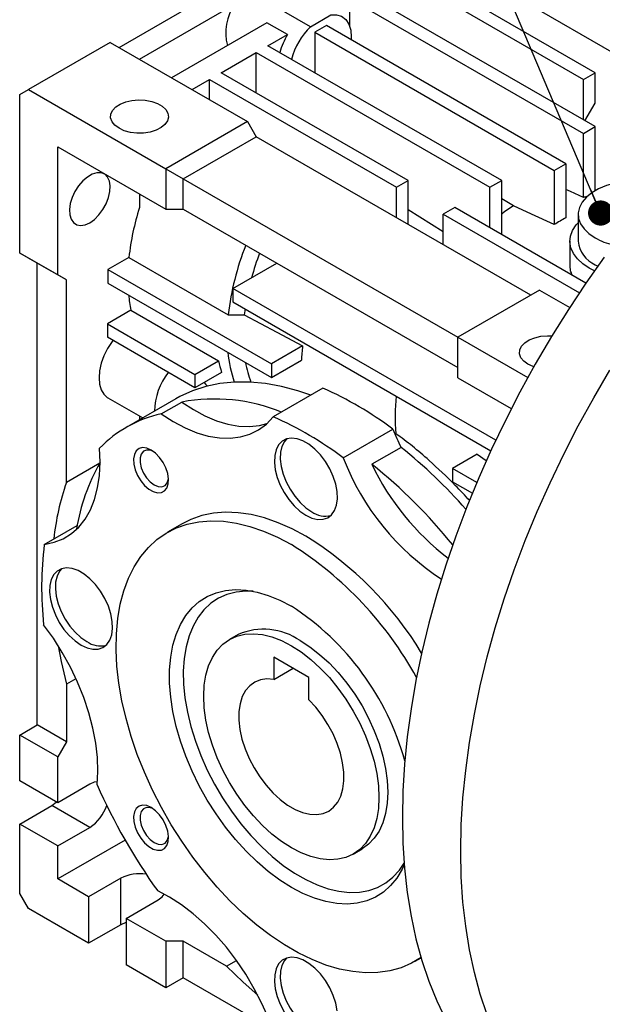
# Model space of a CAD drawing. Header units: millimetres. Extents: x 19 to 819, y 19 to 629.
# Tile 6 of 8: x 644 to 715, y 446 to 565. Entities that reach past the tile are written whole.
import ezdxf

# ---------------------------------------------------------------- set-up
doc = ezdxf.new("R2010")
doc.units = ezdxf.units.MM
doc.header["$LTSCALE"] = 3
doc.linetypes.add('SLD-Solid', pattern=[0])
doc.layers.add('TEXT', color=140, linetype='SLD-Solid', lineweight=25)
doc.styles.get("Standard").update_dxf_attribs({"font": 'VERDANA.TTF'})
doc.dimstyles.new('SLDDIMSTYLE0', dxfattribs={"dimtxt": 0.18, "dimasz": 3.048, "dimexe": 0, "dimexo": 0.0625, "dimgap": 0, "dimtad": 0, "dimtih": 1, "dimtoh": 1, "dimdec": 0, "dimrnd": 1e-09, "dimzin": 0, "dimdsep": 46, "dimtxsty": 'Standard', "dimblk1": 'DOT', "dimblk2": 'DOT', "dimsah": 1, "dimcen": 0.09, "dimadec": 0, "dimazin": 0, "dimtfac": 3.048, "dimtdec": 0, "dimtofl": 0, "dimtmove": 0, "dimatfit": 3, "dimldrblk": 'DOT', "dimfxl": 0, "dimfrac": 2, "dimtolj": 1, "dimtzin": 0, "dimarcsym": 0})

# ---------------------------------------------------------------- blocks, each defined once
blk = doc.blocks.new('_Dot')
at = {"color": 0, "linetype": 'ByBlock', "lineweight": -2}
blk.add_line((-0.5, 0), (-1, 0), dxfattribs=at)
at = {"color": 0, "linetype": 'ByBlock', "const_width": 0.5}
blk.add_lwpolyline([(-0.25, 0, 1), (0.25, 0, 1)], format="xyb", close=True, dxfattribs=at)

msp = doc.modelspace()

# ---------------------------------------------------------------- linework, layer by layer
for p, q in [((713.878, 558.492), (691.25, 571.554)), ((679.407, 564.064), (668.093, 570.595)), ((689.836, 570.738), (712.463, 557.675)), ((656.248, 561.553), (667.792, 568.217)), ((713.878, 551.96), (685.593, 568.288)), ((703.271, 568.288), (729.7, 553.031)), ((658.723, 560.125), (670.267, 566.789)), ((684.179, 567.472), (712.463, 551.144)), ((684.179, 564.084), (684.179, 567.472)), ((679.407, 564.064), (681.88, 565.492)), ((674.156, 564.544), (662.612, 557.879)), ((676.631, 563.115), (674.156, 564.544)), ((681.351, 564.206), (679.936, 563.39)), ((710.342, 547.47), (681.351, 564.206)), ((674.28, 561.757), (676.631, 563.115)), ((679.936, 563.39), (679.936, 558.492)), ((679.936, 563.39), (708.928, 546.654)), ((655.188, 562.166), (645.288, 556.451)), ((655.188, 562.166), (671.805, 552.573)), ((702.564, 545.429), (674.28, 561.757)), ((668.623, 558.492), (672.865, 560.941)), ((672.865, 560.941), (701.15, 544.613)), ((672.865, 556.042), (672.865, 560.941)), ((691.25, 545.429), (668.623, 558.492)), ((712.463, 557.675), (713.878, 558.492)), ((713.878, 554.817), (713.878, 558.492)), ((665.087, 556.451), (667.208, 557.675)), ((667.208, 557.675), (689.836, 544.613)), ((667.208, 555.226), (667.208, 557.675)), ((712.463, 552.777), (712.463, 557.675)), ((644.228, 555.838), (645.288, 556.451)), ((644.228, 536.65), (644.228, 555.838)), ((645.288, 556.451), (661.905, 546.858)), ((712.64, 552.674), (713.878, 554.817)), ((671.805, 552.573), (661.905, 546.858)), ((671.805, 552.573), (672.865, 550.736)), ((712.463, 551.144), (713.878, 551.96)), ((712.463, 543.394), (712.463, 551.144)), ((713.878, 544.204), (713.878, 551.96)), ((664.026, 545.633), (672.865, 550.736)), ((706.099, 531.55), (672.865, 550.736)), ((648.824, 533.996), (648.824, 549.511)), ((648.824, 549.511), (661.905, 541.959)), ((708.928, 546.654), (710.342, 547.47)), ((710.342, 547.47), (710.342, 540.908)), ((661.905, 546.858), (664.026, 545.633)), ((661.905, 546.858), (661.905, 541.959)), ((708.928, 546.654), (708.928, 540.092)), ((664.026, 545.633), (697.261, 526.448)), ((664.026, 541.959), (664.026, 545.633)), ((689.836, 544.613), (691.25, 545.429)), ((691.25, 540.122), (691.25, 545.429)), ((701.15, 544.613), (702.564, 545.429)), ((702.564, 538.898), (702.564, 545.429)), ((689.836, 540.939), (689.836, 544.613)), ((701.15, 539.714), (701.15, 544.613)), ((658.723, 543.796), (658.723, 542.15)), ((703.978, 542.347), (702.564, 543.221)), ((661.905, 541.959), (664.026, 541.959)), ((664.026, 541.959), (697.261, 522.773)), ((695.493, 539.226), (691.25, 541.865)), ((696.907, 542.163), (695.493, 541.347)), ((712.766, 533.008), (696.907, 542.163)), ((695.493, 541.347), (711.971, 531.835)), ((695.493, 537.673), (695.493, 541.347)), ((711.827, 541.347), (711.827, 538.081)), ((710.827, 538.081), (710.827, 535.261)), ((648.824, 533.996), (644.228, 536.65)), ((646.349, 535.425), (644.228, 536.65)), ((657.445, 536.115), (654.905, 534.649)), ((657.445, 536.115), (669.466, 529.176)), ((649.884, 533.384), (646.349, 535.425)), ((646.349, 479.492), (646.349, 535.425)), ((654.905, 534.649), (654.905, 533.016)), ((654.905, 534.649), (674.704, 523.219)), ((670.037, 532.364), (675.342, 535.427)), ((713.878, 535.223), (714.194, 535.052)), ((649.884, 533.384), (648.824, 533.996)), ((649.884, 508.853), (649.884, 533.384)), ((654.905, 533.016), (674.704, 521.586)), ((701.855, 513.996), (670.037, 532.364)), ((670.037, 532.364), (670.037, 530.731)), ((707.16, 532.163), (697.261, 526.448)), ((707.16, 532.163), (710.802, 530.06)), ((670.037, 530.731), (701.255, 512.709)), ((657.689, 529.724), (654.834, 528.076)), ((657.689, 529.724), (668.296, 523.601)), ((671.5, 529.886), (671.412, 529.181)), ((654.834, 528.076), (654.834, 526.443)), ((654.834, 528.076), (665.441, 521.953)), ((665.441, 520.32), (654.834, 526.443)), ((697.261, 521.549), (697.261, 526.448)), ((697.261, 526.448), (705.721, 521.564)), ((678.462, 525.389), (674.704, 523.219)), ((665.441, 521.953), (668.296, 523.601)), ((674.704, 521.586), (678.331, 523.68)), ((674.704, 523.219), (674.704, 521.586)), ((668.67, 522.184), (665.441, 520.32)), ((665.441, 521.953), (665.441, 520.32)), ((697.261, 521.549), (703.731, 517.813)), ((680.928, 520.281), (674.918, 516.812)), ((654.912, 519.109), (659.116, 516.683)), ((663.138, 519.005), (657.128, 515.535)), ((661.364, 517.173), (663.839, 518.601)), ((658.723, 516.909), (658.723, 516.456)), ((683.387, 511.837), (689.398, 515.307)), ((690.385, 513.105), (686.849, 511.064)), ((699.605, 512.286), (696.624, 510.565)), ((699.605, 512.286), (700.707, 511.499)), ((653.908, 511.176), (649.884, 508.853)), ((696.624, 510.565), (696.624, 508.932)), ((699.563, 508.869), (696.624, 510.565)), ((696.624, 508.932), (699.015, 507.552)), ((647.199, 501.358), (651.187, 503.661)), ((663.877, 503.843), (662.109, 502.823)), ((670.669, 490.445), (669.609, 489.832)), ((674.987, 487.701), (674.987, 484.995)), ((679.229, 485.252), (674.987, 487.701)), ((674.987, 484.995), (677.331, 486.348)), ((651.036, 485.09), (649.884, 484.425)), ((649.884, 484.425), (649.884, 477.451)), ((679.229, 482.545), (679.229, 485.252)), ((644.228, 478.267), (646.349, 479.492)), ((649.884, 477.451), (646.349, 479.492)), ((648.824, 475.614), (644.228, 478.267)), ((644.228, 472.714), (644.228, 478.267)), ((649.884, 477.451), (648.824, 475.614)), ((648.824, 470.061), (648.824, 475.614)), ((648.824, 470.061), (644.228, 472.714)), ((652.713, 472.306), (648.824, 470.061)), ((644.228, 467.489), (648.117, 469.734)), ((652.713, 467.08), (648.117, 469.734)), ((648.824, 464.835), (644.228, 467.489)), ((644.228, 459.078), (644.228, 467.489)), ((648.824, 464.835), (652.713, 467.08)), ((656.985, 465.546), (648.824, 460.834)), ((648.824, 460.834), (648.824, 464.835)), ((684.607, 463.851), (685.668, 464.463)), ((652.571, 458.671), (648.824, 460.834)), ((656.46, 460.916), (652.571, 458.671)), ((656.46, 455.282), (656.46, 460.916)), ((645.288, 457.241), (644.228, 459.078)), ((652.571, 458.671), (652.571, 453.037)), ((657.097, 456.058), (660.986, 458.303)), ((652.571, 453.037), (645.288, 457.241)), ((661.905, 453.282), (657.097, 456.058)), ((657.097, 456.058), (657.097, 450.424)), ((656.46, 455.282), (652.571, 453.037)), ((664.026, 453.282), (661.905, 453.282)), ((661.905, 453.282), (661.905, 447.648)), ((664.026, 448.873), (664.026, 453.282)), ((669.277, 450.251), (664.026, 453.282)), ((669.277, 450.251), (670.473, 450.942)), ((692.107, 450.86), (692.812, 451.267)), ((661.905, 447.648), (657.097, 450.424)), ((664.026, 448.873), (661.905, 447.648)), ((664.027, 448.873), (661.905, 447.648)), ((697.261, 429.687), (664.026, 448.873))]:
    msp.add_line(p, q)
at = {"flags": 128}
for points in [[(681.88, 565.492), (682.576, 565.512), (683.188, 565.326), (683.691, 564.943), (684.063, 564.379), (684.287, 563.659), (684.355, 562.812), (684.34, 562.48)], [(656.248, 551.756), (655.744, 552.124), (655.401, 552.55), (655.237, 553.009), (655.26, 553.478), (655.47, 553.931), (655.856, 554.344), (656.396, 554.695), (657.062, 554.964), (657.817, 555.137), (658.621, 555.205), (659.431, 555.164), (660.202, 555.016), (660.894, 554.77), (661.469, 554.438), (661.895, 554.039), (662.151, 553.594), (662.222, 553.126), (662.104, 552.662), (661.804, 552.226), (661.338, 551.842), (660.731, 551.53), (660.015, 551.307), (659.23, 551.186), (658.418, 551.172), (657.622, 551.267), (656.886, 551.465), (656.248, 551.756)], [(652.713, 540.324), (653.284, 540.731), (653.824, 541.269), (654.304, 541.911), (654.698, 542.621), (654.985, 543.362), (655.15, 544.093), (655.183, 544.774), (655.084, 545.37), (654.856, 545.848), (654.513, 546.182), (654.073, 546.355), (653.559, 546.356), (653, 546.186), (652.425, 545.855), (651.866, 545.379), (651.353, 544.785), (650.913, 544.104), (650.569, 543.374), (650.342, 542.633), (650.242, 541.922), (650.276, 541.279), (650.44, 540.738), (650.728, 540.329), (651.122, 540.074), (651.602, 539.987), (652.142, 540.072), (652.713, 540.324)], [(721.987, 544.953), (721.902, 544.977), (720.825, 545.22), (719.693, 545.357), (718.538, 545.385), (717.391, 545.302), (716.283, 545.112), (715.244, 544.818), (714.303, 544.431), (713.486, 543.959), (712.814, 543.415), (712.306, 542.816), (711.976, 542.176), (711.833, 541.514), (711.881, 540.847), (712.118, 540.194), (712.539, 539.572), (713.13, 538.999), (713.878, 538.49)], [(712.463, 543.394), (710.879, 544.105), (710.342, 544.346)], [(708.928, 540.092), (706.156, 541.355), (703.978, 542.347)], [(713.796, 534.49), (713.17, 534.815), (712.373, 535.352), (711.727, 535.953), (711.248, 536.603), (710.946, 537.289), (710.829, 537.992), (710.899, 538.698), (711.155, 539.39), (711.591, 540.05), (711.827, 540.317)], [(714.977, 536.14), (712.765, 533.008), (710.634, 529.8), (708.587, 526.526), (706.631, 523.191), (704.769, 519.805), (703.007, 516.374), (701.347, 512.907), (699.794, 509.413), (698.351, 505.898), (697.023, 502.372), (695.811, 498.843), (694.719, 495.318), (693.75, 491.807), (692.905, 488.317), (692.187, 484.856), (691.597, 481.433), (691.137, 478.056), (690.807, 474.732), (690.609, 471.469), (690.543, 468.275)], [(671.412, 529.181), (675.36, 527.057), (678.462, 525.389)], [(655.497, 526.06), (655.407, 525.937), (654.87, 525.098), (654.43, 524.207), (654.101, 523.296), (653.897, 522.399), (653.825, 521.546), (653.887, 520.77), (654.08, 520.098), (654.399, 519.555), (654.83, 519.16), (654.912, 519.109)], [(705.746, 523.182), (705.242, 523.55), (704.898, 523.975), (704.734, 524.435), (704.758, 524.904), (704.968, 525.357), (705.354, 525.77), (705.894, 526.12), (706.56, 526.389), (707.315, 526.563), (708.119, 526.631), (708.643, 526.617)], [(697.614, 464.192), (697.68, 467.387), (697.878, 470.65), (698.208, 473.974), (698.668, 477.351), (699.258, 480.774), (699.976, 484.235), (700.821, 487.725), (701.79, 491.236), (702.882, 494.761), (704.094, 498.29), (705.422, 501.816), (706.865, 505.331), (708.418, 508.825), (710.078, 512.292), (711.84, 515.723), (713.702, 519.109), (715.659, 522.444)], [(706.448, 522.869), (706.383, 522.891), (705.746, 523.182)], [(679.452, 519.429), (677.901, 519.956), (675.916, 520.486), (673.972, 520.841), (672.076, 521.019), (670.238, 521.021), (668.465, 520.846), (666.765, 520.494), (665.146, 519.967), (663.615, 519.269), (663.138, 519.005)], [(666.572, 520.973), (666.733, 520.775), (666.939, 520.539)], [(663.839, 518.601), (665.246, 517.684), (666.655, 516.927), (668.052, 516.339), (669.423, 515.926), (670.755, 515.691), (672.034, 515.637), (673.248, 515.764), (674.142, 515.988)], [(661.364, 517.173), (662.8, 516.238), (664.237, 515.471), (665.661, 514.88), (667.058, 514.471), (668.413, 514.248), (669.711, 514.214), (670.94, 514.368), (672.086, 514.709), (673.138, 515.234), (674.085, 515.937), (674.918, 516.812)], [(678.876, 504.89), (679.598, 504.552), (680.295, 504.386), (680.94, 504.398), (681.511, 504.587), (681.986, 504.946), (682.349, 505.462), (682.586, 506.117), (682.69, 506.887), (682.655, 507.744), (682.484, 508.658), (682.183, 509.595), (681.761, 510.52), (681.236, 511.402), (680.625, 512.208), (679.951, 512.909), (679.239, 513.479), (678.513, 513.898), (677.8, 514.151), (677.126, 514.228), (676.515, 514.127), (675.99, 513.852), (675.569, 513.412), (675.267, 512.824), (675.096, 512.108), (675.062, 511.291), (675.165, 510.401), (675.402, 509.472), (675.765, 508.537), (676.241, 507.629), (676.811, 506.781), (677.457, 506.025), (678.153, 505.386), (678.876, 504.89)], [(676.553, 514.139), (676.276, 513.821), (675.974, 513.232), (675.803, 512.516), (675.769, 511.699), (675.872, 510.81), (676.11, 509.88), (676.472, 508.945), (676.948, 508.037), (677.518, 507.189), (678.164, 506.433), (678.86, 505.795), (679.583, 505.298)], [(647.199, 501.358), (648.386, 501.61), (649.485, 502.048), (650.484, 502.666), (651.373, 503.459), (652.142, 504.419), (652.783, 505.535), (653.291, 506.796), (653.659, 508.189), (653.884, 509.7), (653.964, 511.312), (653.897, 513.01)], [(660.126, 512.788), (659.598, 513.015), (659.104, 513.075), (658.674, 512.962), (658.335, 512.685), (658.108, 512.26), (658.009, 511.714), (658.042, 511.082), (658.206, 510.403), (658.491, 509.72), (658.879, 509.076), (659.345, 508.511), (659.86, 508.061), (660.392, 507.754), (660.907, 507.61), (661.373, 507.636), (661.76, 507.833), (662.045, 508.187), (662.209, 508.676), (662.243, 509.27), (662.143, 509.93), (661.917, 510.617), (661.578, 511.285), (661.148, 511.895), (660.653, 512.406), (660.126, 512.788)], [(660.327, 512.66), (660.019, 512.768), (659.569, 512.79), (659.195, 512.632), (658.927, 512.306), (658.788, 511.838), (658.788, 511.267), (658.927, 510.638), (659.195, 510.003), (659.569, 509.413), (660.019, 508.916), (660.509, 508.552), (660.998, 508.35), (661.448, 508.328), (661.822, 508.486), (662.09, 508.812), (662.229, 509.28), (662.238, 509.351)], [(678.876, 502.358), (677.19, 503.254), (675.516, 503.989), (673.862, 504.559), (672.24, 504.96), (670.66, 505.189), (669.133, 505.246), (667.666, 505.13), (666.271, 504.841), (664.955, 504.382), (663.877, 503.843)], [(692.803, 451.301), (691.654, 450.614), (690.381, 450.071), (689.025, 449.696), (687.593, 449.494), (686.094, 449.464), (684.539, 449.608), (682.937, 449.923), (681.298, 450.409), (679.633, 451.062), (677.951, 451.878), (676.265, 452.852), (674.583, 453.977), (672.918, 455.247), (671.279, 456.653), (669.677, 458.187), (668.122, 459.84), (666.623, 461.599), (665.191, 463.455), (663.835, 465.396), (662.562, 467.408), (661.381, 469.481), (660.3, 471.6), (659.325, 473.752), (658.462, 475.924), (657.717, 478.102), (657.095, 480.271), (656.6, 482.419), (656.234, 484.532), (656, 486.596), (655.899, 488.598), (655.932, 490.526), (656.1, 492.368), (656.4, 494.111), (656.831, 495.745), (657.391, 497.26), (658.075, 498.645), (658.879, 499.893), (659.799, 500.995), (660.828, 501.944), (661.96, 502.735), (663.187, 503.362), (664.503, 503.821), (665.898, 504.109), (667.365, 504.226), (668.893, 504.169), (670.473, 503.939), (672.094, 503.538), (673.748, 502.968), (675.423, 502.233), (677.108, 501.338), (677.108, 501.338)], [(651.652, 489.169), (652.375, 488.831), (653.071, 488.665), (653.716, 488.677), (654.287, 488.866), (654.762, 489.225), (655.125, 489.741), (655.363, 490.396), (655.466, 491.166), (655.432, 492.024), (655.26, 492.937), (654.959, 493.874), (654.538, 494.799), (654.012, 495.681), (653.402, 496.487), (652.728, 497.188), (652.015, 497.758), (651.289, 498.177), (650.576, 498.43), (649.902, 498.507), (649.292, 498.406), (648.766, 498.131), (648.345, 497.692), (648.044, 497.103), (647.873, 496.387), (647.838, 495.57), (647.941, 494.68), (648.179, 493.751), (648.542, 492.816), (649.017, 491.908), (649.588, 491.06), (650.233, 490.304), (650.929, 489.665), (651.652, 489.169)], [(649.329, 498.418), (649.052, 498.1), (648.751, 497.511), (648.58, 496.795), (648.545, 495.978), (648.648, 495.089), (648.886, 494.159), (649.249, 493.224), (649.724, 492.316), (650.295, 491.468), (650.94, 490.712), (651.637, 490.074), (652.359, 489.577)], [(690.773, 462.527), (690.529, 462.016), (689.886, 460.946), (689.127, 460.02), (688.259, 459.247), (687.29, 458.633), (686.229, 458.184), (685.085, 457.903), (683.869, 457.795), (682.592, 457.858), (681.265, 458.094), (679.9, 458.499), (678.51, 459.071), (677.108, 459.804), (675.705, 460.69), (674.316, 461.723), (672.951, 462.893), (671.624, 464.19), (670.347, 465.601), (669.131, 467.113), (667.987, 468.714), (666.926, 470.388), (665.957, 472.121), (665.089, 473.897), (664.33, 475.699), (663.687, 477.512), (663.165, 479.318), (662.769, 481.102), (662.504, 482.848), (662.37, 484.539), (662.37, 486.16), (662.504, 487.697), (662.769, 489.136), (663.165, 490.463), (663.687, 491.667), (664.33, 492.737), (665.089, 493.663), (665.957, 494.436), (666.926, 495.05), (667.987, 495.499), (669.131, 495.78), (670.347, 495.888), (671.624, 495.825), (672.951, 495.589), (674.316, 495.184), (675.705, 494.612), (677.108, 493.879), (677.108, 493.879)], [(672.497, 495.688), (671.596, 495.708), (670.419, 495.588), (669.313, 495.299), (668.29, 494.843), (667.36, 494.225), (666.53, 493.45), (665.809, 492.525), (665.203, 491.461), (664.719, 490.265), (664.36, 488.949), (664.13, 487.527), (664.031, 486.01), (664.064, 484.414), (664.228, 482.752), (664.523, 481.041), (664.946, 479.296), (665.491, 477.535), (666.155, 475.772), (666.932, 474.025), (667.813, 472.311), (668.791, 470.644), (669.856, 469.041), (670.999, 467.516), (672.209, 466.084), (673.475, 464.758), (674.784, 463.551), (676.125, 462.474), (677.485, 461.536), (678.852, 460.748), (680.212, 460.115), (681.553, 459.644), (682.863, 459.339), (684.128, 459.203), (685.338, 459.238), (686.481, 459.443), (687.547, 459.816), (688.524, 460.354), (689.406, 461.051), (690.182, 461.902), (690.755, 462.742)], [(653.588, 472.239), (653.68, 473.843), (653.625, 475.535), (653.425, 477.295), (653.081, 479.107), (652.597, 480.95), (651.978, 482.807), (651.23, 484.657), (650.361, 486.483), (649.38, 488.264), (648.298, 489.982), (647.125, 491.621)], [(666.501, 482.965), (666.568, 484.297), (666.767, 485.537), (667.097, 486.666), (667.552, 487.672), (668.127, 488.542), (668.815, 489.265), (669.608, 489.832), (670.495, 490.235), (671.465, 490.47), (672.506, 490.533), (673.605, 490.425), (674.748, 490.145), (675.92, 489.698), (677.108, 489.09), (678.296, 488.327), (679.468, 487.42), (680.611, 486.38), (681.71, 485.22), (682.751, 483.955), (683.721, 482.6), (684.608, 481.173), (685.401, 479.691), (686.089, 478.173), (686.664, 476.639), (687.119, 475.107), (687.449, 473.597), (687.648, 472.128), (687.715, 470.718), (687.648, 469.386), (687.449, 468.146), (687.119, 467.017), (686.664, 466.011), (686.089, 465.141), (685.401, 464.418), (684.608, 463.851), (683.721, 463.448), (682.751, 463.213), (681.71, 463.15), (680.611, 463.258), (679.468, 463.538), (678.296, 463.985), (677.108, 464.593), (675.92, 465.356), (674.748, 466.263), (673.605, 467.303), (672.506, 468.463), (671.465, 469.728), (670.495, 471.083), (669.608, 472.51), (668.815, 473.992), (668.127, 475.51), (667.552, 477.044), (667.097, 478.576), (666.767, 480.086), (666.568, 481.555), (666.501, 482.965)], [(648.89, 489.07), (649.252, 487.168), (649.884, 484.425)], [(678.169, 489.702), (679.356, 488.939), (680.529, 488.032), (681.672, 486.992), (682.771, 485.832), (683.812, 484.567), (684.782, 483.212), (685.669, 481.785), (686.461, 480.303), (687.149, 478.786), (687.725, 477.251), (688.18, 475.72), (688.509, 474.21), (688.709, 472.741), (688.775, 471.331), (688.709, 469.998), (688.509, 468.759), (688.18, 467.629), (687.725, 466.623), (687.149, 465.753), (686.461, 465.03), (685.669, 464.463), (685.668, 464.463)], [(674.987, 484.995), (674.149, 485.056), (673.373, 484.948), (672.674, 484.673), (672.066, 484.236), (671.562, 483.647), (671.172, 482.918), (670.905, 482.064), (670.765, 481.102), (670.756, 480.052), (670.878, 478.936), (671.129, 477.777), (671.502, 476.598), (671.992, 475.425), (672.586, 474.281), (673.274, 473.189), (674.041, 472.173), (674.871, 471.253), (675.747, 470.448), (676.651, 469.775), (677.565, 469.248), (678.469, 468.877), (679.345, 468.67), (680.175, 468.632), (680.942, 468.763), (681.63, 469.06), (682.224, 469.518), (682.713, 470.126), (683.087, 470.873), (683.338, 471.743), (683.46, 472.718), (683.451, 473.778), (683.311, 474.901), (683.044, 476.065), (682.654, 477.244), (682.15, 478.415), (681.542, 479.553), (680.843, 480.636), (680.067, 481.64), (679.229, 482.545)], [(653.623, 472.611), (653.254, 472.543), (652.713, 472.306)], [(648.117, 469.734), (648.658, 470.122), (648.682, 470.143)], [(660.126, 469.484), (659.598, 469.712), (659.104, 469.771), (658.674, 469.658), (658.335, 469.381), (658.108, 468.956), (658.009, 468.41), (658.042, 467.778), (658.206, 467.099), (658.491, 466.416), (658.879, 465.772), (659.345, 465.208), (659.86, 464.758), (660.392, 464.451), (660.907, 464.306), (661.373, 464.333), (661.76, 464.529), (662.045, 464.883), (662.209, 465.372), (662.243, 465.966), (662.143, 466.627), (661.917, 467.313), (661.578, 467.982), (661.148, 468.591), (660.653, 469.102), (660.126, 469.484)], [(660.327, 469.357), (660.019, 469.464), (659.569, 469.487), (659.195, 469.328), (658.927, 469.002), (658.788, 468.534), (658.788, 467.963), (658.927, 467.334), (659.195, 466.699), (659.569, 466.109), (660.019, 465.612), (660.509, 465.248), (660.998, 465.047), (661.448, 465.024), (661.822, 465.182), (662.09, 465.509), (662.229, 465.976), (662.238, 466.047)], [(690.543, 468.275), (690.609, 465.157), (690.807, 462.122), (691.137, 459.179), (691.597, 456.333), (692.187, 453.591), (692.905, 450.959), (693.75, 448.444), (694.719, 446.052), (695.811, 443.788), (697.023, 441.658), (698.351, 439.666), (699.794, 437.817), (701.347, 436.115), (703.007, 434.565), (704.769, 433.17), (706.631, 431.933), (707.115, 431.647)], [(700.821, 444.362), (699.976, 446.877), (699.258, 449.509), (698.668, 452.251), (698.208, 455.097), (697.878, 458.04), (697.68, 461.075), (697.614, 464.192)], [(674.364, 443.887), (673.552, 445.727), (672.624, 447.532), (671.589, 449.283), (670.458, 450.962), (669.243, 452.552), (667.956, 454.036), (666.61, 455.399), (665.219, 456.627), (663.799, 457.707), (662.362, 458.628), (660.926, 459.38)], [(660.986, 458.303), (661.462, 458.654), (661.731, 458.979)], [(657.097, 455.566), (657.068, 455.556), (656.46, 455.282)], [(682.655, 444.871), (682.484, 445.784), (682.183, 446.721), (681.761, 447.647), (681.236, 448.529), (680.625, 449.334), (679.951, 450.035), (679.239, 450.605), (678.513, 451.024), (677.8, 451.277), (677.126, 451.354), (676.515, 451.254), (675.99, 450.979), (675.569, 450.539), (675.267, 449.95), (675.096, 449.235), (675.062, 448.417), (675.165, 447.528), (675.402, 446.599), (675.765, 445.663), (676.241, 444.755)], [(676.553, 451.266), (676.276, 450.947), (675.974, 450.359), (675.803, 449.643), (675.769, 448.825), (675.872, 447.936), (676.11, 447.007), (676.472, 446.071), (676.948, 445.163), (677.518, 444.316), (678.164, 443.559), (678.86, 442.921), (679.583, 442.424)], [(673.044, 446.749), (671.278, 448.319), (669.277, 450.251)]]:
    msp.add_lwpolyline(points, dxfattribs=at)
for centre, radius, start, end in [((675.131, 563.326), 5.97, 144.55219, 195.03633), ((683.967, 558.778), 8.522, 149.40745, 165.40272), ((685.543, 557.908), 8.692, 134.91005, 165.33211), ((714.54, 532.07), 11.514, 98.38578, 100.38961), ((688.428, 532.705), 31.171, 162.36188, 173.71912), ((716.268, 522.932), 22.978, 122.33345, 126.61191), ((719.987, 522.569), 20.721, 117.7391, 122.25552), ((715.354, 538.447), 3.546, 185.93204, 245.3881), ((718.097, 546.053), 8.661, 240.8412, 256.51377), ((702.444, 525.36), 33.198, 158.37238, 173.40062), ((705.13, 524.536), 34.085, 159.22196, 164.46441), ((674.534, 533.253), 17.211, 185.60598, 191.83229), ((701.737, 522.752), 23.424, 173.53663, 177.72855), ((682.464, 526.58), 14.478, 191.87513, 197.6782), ((685.051, 526.09), 15.692, 185.32979, 198.85246), ((684.734, 525.773), 13.398, 190.16486, 200.81315), ((668.389, 517.339), 7.847, 141.89488, 178.77366), ((663.467, 480.856), 43.119, 53.03134, 66.11168), ((667.806, 497.362), 21.606, 67.95143, 100.57947), ((710.116, 516.82), 20.456, 172.99469, 185.75712), ((664.505, 502.761), 14.75, 102.2939, 135.98498), ((657.456, 477.386), 43.119, 53.03134, 66.11168), ((720.498, 527.928), 33.563, 202.08862, 206.2088), ((652.95, 465.952), 60.206, 41.2124, 51.55399), ((711.945, 522.82), 30.597, 201.03688, 236.98939), ((674.425, 499.474), 23.618, 150.03342, 170.95668), ((647.58, 461.955), 62.879, 38.72104, 51.3523), ((715.021, 524.505), 31.214, 205.50752, 232.66416), ((678.641, 498.809), 30.46, 160.7464, 173.94272), ((681.229, 507.695), 2.908, 235.51889, 283.4504), ((656.336, 466.095), 42.698, 31.15517, 58.13674), ((688.897, 496.173), 42.019, 172.91105, 186.21917), ((653.532, 463.969), 44.184, 28.77548, 57.75219), ((659.377, 466.482), 32.634, 15.3896, 57.08955), ((673.751, 483.326), 7.757, 55.28081, 113.40873), ((654.006, 491.974), 2.908, 235.51889, 283.4504), ((721.998, 502.754), 74.907, 204.04002, 215.38259), ((650.005, 471.269), 4.988, 302.87917, 342.21988), ((658.717, 456.557), 4.909, 80.30823, 117.36822)]:
    msp.add_arc(centre, radius, start, end)
for points, knots in [([(711.103, 533.968), (711.029, 534.144), (710.856, 534.557), (710.845, 535.004), (710.838, 535.261)], [0, 0, 0, 0, 0.4254748, 1, 1, 1, 1]), ([(698.702, 506.655), (698.118, 507.277), (696.463, 509.041), (694.162, 511.223), (691.764, 513.285), (690.432, 514.272), (689.763, 514.768)], [0, 0, 0, 0, 0.1931118, 0.5474766, 0.7729259, 1, 1, 1, 1])]:
    msp.add_open_spline(points, degree=3, knots=knots)
msp.add_open_spline([(669.466, 529.176), (670.114, 529.177), (670.763, 529.179), (671.412, 529.181)], degree=3)

# ---------------------------------------------------------------- leaders
at = {"layer": 'TEXT'}
msp.add_leader([(714.542, 541.494), (690.562, 598.086), (671.512, 598.086)], dimstyle='SLDDIMSTYLE0', dxfattribs=at)

doc.saveas('drawing.dxf')
